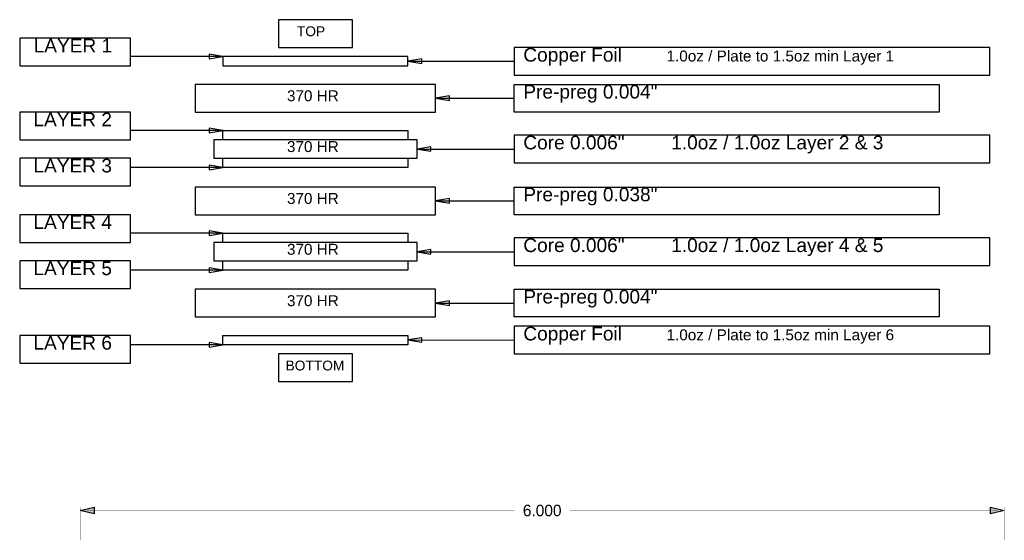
# Model space of a CAD drawing. Extents: x -0.5 to 11.3, y -1.3 to 8.4.
# Tile 10 of 11: x -0.4 to 6, y 5 to 8.4. Entities that reach past the tile are written whole.
import ezdxf
from ezdxf.enums import TextEntityAlignment as Align

# ---------------------------------------------------------------- set-up
doc = ezdxf.new("R2010")
doc.units = 0
doc.header["$MEASUREMENT"] = 0
doc.layers.add('DXF_DXF_FAB_NOTES', color=170, linetype='CONTINUOUS')
doc.styles.add('ARIAL', font='ARIAL.TTF')
doc.styles.add('VERIBEST_GERBER_0', font='VBest0.ttf')

msp = doc.modelspace()

# ---------------------------------------------------------------- hatches: boundary and pattern name
at = {"layer": 'DXF_DXF_FAB_NOTES'}
for points in [[(0, 5.2133), (0.09, 5.2358), (0.09, 5.1908)], [(6, 5.2133), (5.91, 5.1908), (5.91, 5.2358)]]:
    msp.add_hatch(color=256, dxfattribs=at).paths.add_polyline_path(points, flags=0)

# ---------------------------------------------------------------- linework, layer by layer
for points in [[(1.7675, 8.401), (1.2875, 8.401)], [(1.2875, 8.401), (1.2875, 8.221)], [(1.7675, 8.221), (1.7675, 8.401)], [(-0.3925, 8.281), (-0.3925, 8.101)], [(0.3275, 8.281), (-0.3925, 8.281)], [(0.3275, 8.101), (0.3275, 8.281)], [(1.2875, 8.221), (1.7675, 8.221)], [(5.9075, 8.221), (2.8175, 8.221)], [(2.8175, 8.221), (2.8175, 8.041)], [(5.9075, 8.041), (5.9075, 8.221)], [(0.9275, 8.161), (0.3275, 8.161)], [(0.8375, 8.176), (0.8375, 8.146)], [(0.9275, 8.161), (0.8375, 8.176)], [(0.8375, 8.146), (0.9275, 8.161)], [(2.1275, 8.161), (0.9275, 8.161)], [(0.9275, 8.161), (0.9275, 8.101)], [(2.1275, 8.101), (2.1275, 8.161)], [(2.2175, 8.1465), (2.1275, 8.1316)], [(2.1275, 8.1316), (2.8175, 8.131)], [(2.1275, 8.1316), (2.2175, 8.1165)], [(2.2175, 8.1165), (2.2175, 8.1465)], [(-0.3925, 8.101), (0.3275, 8.101)], [(0.9275, 8.101), (2.1275, 8.101)], [(2.8175, 8.041), (5.9075, 8.041)], [(2.3075, 7.981), (0.7475, 7.981)], [(0.7475, 7.981), (0.7475, 7.801)], [(2.3075, 7.801), (2.3075, 7.981)], [(2.8175, 7.981), (5.5775, 7.981)], [(2.8175, 7.801), (2.8175, 7.981)], [(5.5775, 7.981), (5.5775, 7.801)], [(2.3975, 7.9058), (2.3075, 7.8908)], [(2.3075, 7.8908), (2.8175, 7.891)], [(2.3075, 7.8908), (2.3975, 7.8758)], [(2.3975, 7.8758), (2.3975, 7.9058)], [(-0.3925, 7.801), (-0.3925, 7.621)], [(0.3275, 7.801), (-0.3925, 7.801)], [(0.3275, 7.621), (0.3275, 7.801)], [(0.7475, 7.801), (2.3075, 7.801)], [(5.5775, 7.801), (2.8175, 7.801)], [(0.9275, 7.681), (0.3275, 7.681)], [(0.8375, 7.696), (0.8375, 7.666)], [(0.9275, 7.681), (0.8375, 7.696)], [(0.8375, 7.666), (0.9275, 7.681)], [(0.9275, 7.681), (2.1275, 7.681)], [(0.9275, 7.621), (0.9275, 7.681)], [(2.1275, 7.681), (2.1275, 7.621)], [(-0.3925, 7.621), (0.3275, 7.621)], [(0.8675, 7.621), (0.8675, 7.501)], [(2.1875, 7.621), (0.8675, 7.621)], [(2.1875, 7.501), (2.1875, 7.621)], [(2.8175, 7.651), (2.8175, 7.471)], [(5.9075, 7.651), (2.8175, 7.651)], [(5.9075, 7.471), (5.9075, 7.651)], [(2.2775, 7.576), (2.1875, 7.561)], [(2.1875, 7.561), (2.2775, 7.546)], [(2.1875, 7.561), (2.8175, 7.561)], [(2.2775, 7.546), (2.2775, 7.576)], [(-0.3925, 7.501), (-0.3925, 7.321)], [(0.3275, 7.501), (-0.3925, 7.501)], [(0.3275, 7.321), (0.3275, 7.501)], [(0.8675, 7.501), (2.1875, 7.501)], [(0.9275, 7.441), (0.9275, 7.501)], [(2.1275, 7.501), (2.1275, 7.441)], [(0.9275, 7.441), (0.3275, 7.441)], [(0.8375, 7.456), (0.8375, 7.426)], [(0.9275, 7.441), (0.8375, 7.456)], [(0.8375, 7.426), (0.9275, 7.441)], [(2.1275, 7.441), (0.9275, 7.441)], [(2.8175, 7.471), (5.9075, 7.471)], [(-0.3925, 7.321), (0.3275, 7.321)], [(0.7475, 7.314), (0.7475, 7.134)], [(2.3075, 7.314), (0.7475, 7.314)], [(2.3075, 7.134), (2.3075, 7.314)], [(2.8175, 7.314), (5.5775, 7.314)], [(2.8175, 7.134), (2.8175, 7.314)], [(5.5775, 7.314), (5.5775, 7.134)], [(2.3975, 7.2388), (2.3075, 7.2238)], [(2.3975, 7.2088), (2.3975, 7.2388)], [(2.3075, 7.2238), (2.8175, 7.224)], [(2.3075, 7.2238), (2.3975, 7.2088)], [(-0.3925, 7.134), (-0.3925, 6.954)], [(0.3275, 7.134), (-0.3925, 7.134)], [(0.3275, 6.954), (0.3275, 7.134)], [(0.7475, 7.134), (2.3075, 7.134)], [(5.5775, 7.134), (2.8175, 7.134)], [(0.9275, 7.014), (0.3275, 7.014)], [(0.8375, 7.029), (0.8375, 6.999)], [(0.9275, 7.014), (0.8375, 7.029)], [(0.8375, 6.999), (0.9275, 7.014)], [(0.9275, 7.014), (2.1275, 7.014)], [(0.9275, 6.954), (0.9275, 7.014)], [(2.1275, 7.014), (2.1275, 6.954)], [(2.8175, 6.984), (2.8175, 6.804)], [(5.9075, 6.984), (2.8175, 6.984)], [(5.9075, 6.804), (5.9075, 6.984)], [(-0.3925, 6.954), (0.3275, 6.954)], [(0.8675, 6.954), (0.8675, 6.834)], [(2.1875, 6.954), (0.8675, 6.954)], [(2.1875, 6.834), (2.1875, 6.954)], [(2.2775, 6.909), (2.1875, 6.894)], [(2.2775, 6.879), (2.2775, 6.909)], [(2.1875, 6.894), (2.2775, 6.879)], [(2.1875, 6.894), (2.8175, 6.894)], [(-0.3925, 6.834), (-0.3925, 6.654)], [(0.3275, 6.834), (-0.3925, 6.834)], [(0.3275, 6.654), (0.3275, 6.834)], [(0.8375, 6.789), (0.8375, 6.759)], [(0.9275, 6.774), (0.8375, 6.789)], [(0.8675, 6.834), (2.1875, 6.834)], [(0.9275, 6.774), (0.9275, 6.834)], [(2.1275, 6.834), (2.1275, 6.774)], [(2.8175, 6.804), (5.9075, 6.804)], [(0.9275, 6.774), (0.3275, 6.774)], [(0.8375, 6.759), (0.9275, 6.774)], [(2.1275, 6.774), (0.9275, 6.774)], [(-0.3925, 6.654), (0.3275, 6.654)], [(0.7475, 6.65), (0.7475, 6.47)], [(0.7475, 6.65), (0.7475, 6.47)], [(2.3075, 6.65), (0.7475, 6.65)], [(2.3075, 6.65), (0.7475, 6.65)], [(2.3075, 6.47), (2.3075, 6.65)], [(2.3075, 6.47), (2.3075, 6.65)], [(2.8175, 6.65), (5.5775, 6.65)], [(2.8175, 6.47), (2.8175, 6.65)], [(2.8175, 6.47), (2.8175, 6.65)], [(2.8175, 6.65), (5.5775, 6.65)], [(5.5775, 6.65), (5.5775, 6.47)], [(5.5775, 6.65), (5.5775, 6.47)], [(2.3975, 6.5748), (2.3075, 6.5598)], [(2.3975, 6.5748), (2.3075, 6.5598)], [(2.3075, 6.5598), (2.8175, 6.56)], [(2.3075, 6.5598), (2.8175, 6.56)], [(2.3075, 6.5598), (2.3975, 6.5448)], [(2.3075, 6.5598), (2.3975, 6.5448)], [(2.3975, 6.5448), (2.3975, 6.5748)], [(2.3975, 6.5448), (2.3975, 6.5748)], [(0.7475, 6.47), (2.3075, 6.47)], [(0.7475, 6.47), (2.3075, 6.47)], [(5.5775, 6.47), (2.8175, 6.47)], [(5.5775, 6.47), (2.8175, 6.47)], [(2.8175, 6.41), (2.8175, 6.23)], [(5.9075, 6.41), (2.8175, 6.41)], [(5.9075, 6.23), (5.9075, 6.41)], [(-0.3925, 6.35), (-0.3925, 6.17)], [(0.3275, 6.35), (-0.3925, 6.35)], [(0.3275, 6.17), (0.3275, 6.35)], [(0.9275, 6.35), (2.1275, 6.35)], [(0.9275, 6.29), (0.9275, 6.35)], [(0.9275, 6.35), (2.1275, 6.35)], [(0.9275, 6.29), (0.9275, 6.35)], [(0.9275, 6.35), (2.1275, 6.35)], [(0.9275, 6.29), (0.9275, 6.35)], [(2.1275, 6.35), (2.1275, 6.29)], [(2.1275, 6.35), (2.1275, 6.29)], [(2.1275, 6.35), (2.1275, 6.29)], [(2.2175, 6.3355), (2.1275, 6.3206)], [(2.2175, 6.3055), (2.2175, 6.3355)], [(0.9275, 6.29), (0.3275, 6.29)], [(0.9275, 6.29), (0.8375, 6.305)], [(0.8375, 6.305), (0.8375, 6.275)], [(0.8375, 6.275), (0.9275, 6.29)], [(2.1275, 6.29), (0.9275, 6.29)], [(2.1275, 6.3206), (2.8175, 6.32)], [(2.1275, 6.3206), (2.2175, 6.3055)], [(1.7675, 6.23), (1.2875, 6.23)], [(1.2875, 6.23), (1.2875, 6.05)], [(1.7675, 6.05), (1.7675, 6.23)], [(2.8175, 6.23), (5.9075, 6.23)], [(-0.3925, 6.17), (0.3275, 6.17)], [(1.2875, 6.05), (1.7675, 6.05)]]:
    msp.add_lwpolyline(points, dxfattribs=at)
at = {"layer": 'DXF_DXF_FAB_NOTES', "const_width": 0.001}
for points in [[(0, 5.02), (0, 5.2333)], [(0.045, 5.2133), (2.8199, 5.2133)], [(3.1801, 5.2133), (5.955, 5.2133)], [(6, 5.02), (6, 5.2333)]]:
    msp.add_lwpolyline(points, dxfattribs=at)
at = {"layer": 'DXF_DXF_FAB_NOTES'}
for points in [[(0, 5.2133), (0.09, 5.2358), (0.09, 5.1908)], [(6, 5.2133), (5.91, 5.1908), (5.91, 5.2358)]]:
    msp.add_lwpolyline(points, close=True, dxfattribs=at)

# ---------------------------------------------------------------- texts
at = {"layer": 'DXF_DXF_FAB_NOTES', "style": 'ARIAL'}
for s, height, p in [('TOP', 0.06389, (1.4073, 8.2746)), ('LAYER 1', 0.08873, (-0.3019, 8.1622)), ('Copper Foil', 0.088735, (2.8775, 8.1022)), ('1.0oz / Plate to 1.5oz min Layer 1', 0.070988, (3.8075, 8.1083)), ('370 HR', 0.07099, (1.343, 7.85)), ('Pre-preg 0.004"', 0.088735, (2.8775, 7.8622)), ('LAYER 2', 0.08873, (-0.3033, 7.6822)), ('370 HR', 0.07099, (1.343, 7.52)), ('Core 0.006"', 0.088734, (2.8775, 7.5322)), ('1.0oz / 1.0oz Layer 2 & 3', 0.088735, (3.8375, 7.5322)), ('LAYER 3', 0.08873, (-0.3033, 7.3822)), ('Pre-preg 0.038"', 0.088734, (2.8775, 7.1952)), ('370 HR', 0.07099, (1.343, 7.183)), ('LAYER 4', 0.08873, (-0.3033, 7.0152)), ('Core 0.006"', 0.088734, (2.8775, 6.8652)), ('1.0oz / 1.0oz Layer 4 & 5', 0.088735, (3.8375, 6.8652)), ('370 HR', 0.07099, (1.343, 6.853)), ('LAYER 5', 0.08873, (-0.3033, 6.7152)), ('Pre-preg 0.004"', 0.088735, (2.8775, 6.5312)), ('370 HR', 0.07099, (1.343, 6.519)), ('Copper Foil', 0.088735, (2.8775, 6.2912)), ('1.0oz / Plate to 1.5oz min Layer 6', 0.070988, (3.8075, 6.2973)), ('LAYER 6', 0.08873, (-0.3033, 6.2312)), ('BOTTOM', 0.06389, (1.3339, 6.1036))]:
    msp.add_text(s, height=height, dxfattribs=at).set_placement(p, align=Align.BOTTOM_LEFT)
at = {"layer": 'DXF_DXF_FAB_NOTES', "style": 'VERIBEST_GERBER_0'}
msp.add_text('6.000', height=0.075, dxfattribs=at).set_placement((3, 5.2133), align=Align.MIDDLE_CENTER)

doc.saveas('drawing.dxf')
